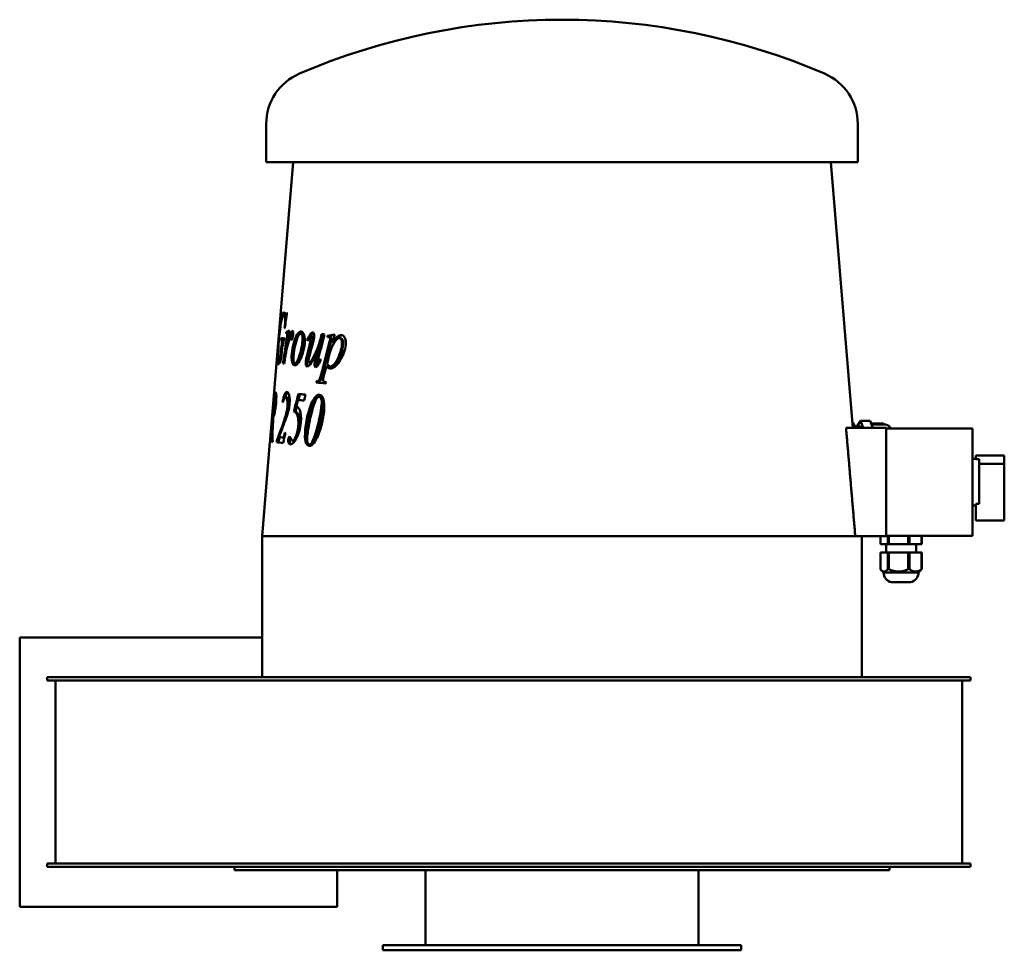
# Model space of a CAD drawing. Header units: millimetres. Extents: x 335 to 925, y 166 to 725.
import ezdxf

# ---------------------------------------------------------------- set-up
doc = ezdxf.new("R2010")
doc.units = ezdxf.units.MM
doc.header["$LTSCALE"] = 3
doc.layers.add('Widoczne (ISO)', color=7, linetype='Continuous', lineweight=50)

msp = doc.modelspace()

# ---------------------------------------------------------------- linework, layer by layer
at = {"layer": 'Widoczne (ISO)'}
for p, q in [((482.5, 639.25), (482.5, 662.25)), ((837.5, 639.25), (837.5, 662.25)), ((837.5, 639.25), (482.5, 639.25)), ((498.71, 639.25), (484.82, 472.63)), ((821.29, 639.25), (834.58, 479.75)), ((493.98, 547.61), (492.99, 547.69)), ((494.72, 547.54), (494.25, 547.58)), ((494.92, 549.03), (494.76, 549.04)), ((492.47, 532.7), (491.49, 532.79)), ((492.5, 533.56), (491.51, 533.65)), ((492.86, 532.03), (491.88, 532.12)), ((495.39, 537.06), (494.41, 537.14)), ((495.76, 536.41), (494.79, 536.5)), ((496, 536.05), (495.03, 536.13)), ((498.2, 534.66), (497.24, 534.74)), ((498.26, 533.91), (497.36, 533.99)), ((504.12, 536.39), (503.2, 536.47)), ((503.53, 537.6), (503.51, 537.6)), ((507.59, 532.5), (507.09, 532.55)), ((510.03, 536.07), (509.14, 536.16)), ((510.11, 534.59), (509.23, 534.67)), ((510.56, 536.99), (510.55, 536.99)), ((516.14, 534.13), (515.29, 534.22)), ((516.58, 535.94), (515.74, 536.02)), ((520.07, 535.02), (519.24, 535.1)), ((521, 534.22), (520.2, 534.3)), ((527.35, 533.55), (526.6, 533.63)), ((527.82, 535.46), (527.76, 535.47)), ((494.9, 527.53), (494.64, 527.55)), ((514.37, 526.81), (513.52, 526.89)), ((523.13, 530.76), (522.33, 530.84)), ((491.2, 520.64), (490.6, 520.69)), ((490.84, 519.61), (489.85, 519.69)), ((500.68, 518.33), (499.75, 518.42)), ((509.11, 518.98), (508.23, 519.06)), ((514.13, 518.22), (513.44, 518.29)), ((519.39, 516.67), (518.57, 516.76)), ((521.81, 516.6), (521.01, 516.69)), ((513.59, 507.71), (512.73, 507.8)), ((487.24, 500.56), (488.23, 500.47)), ((488.49, 499.69), (487.7, 499.75)), ((495.06, 497.93), (494.1, 498.01)), ((502.77, 500.05), (501.86, 500.13)), ((515.18, 498.42), (514.36, 498.5)), ((514.47, 499.65), (514.42, 499.65)), ((492.56, 495.49), (492.3, 495.51)), ((486.72, 486.28), (486.2, 486.33)), ((486.71, 485.94), (486.38, 485.97)), ((487.16, 487.31), (486.47, 487.36)), ((499.98, 489.49), (499.05, 489.57)), ((830.51, 479.75), (854.5, 479.75)), ((834.29, 483.3), (834.41, 483.3)), ((835.8, 480.75), (838.83, 480.75)), ((839.24, 484.1), (837.27, 480.75)), ((840.77, 479.75), (839.24, 484.1)), ((839.24, 484.1), (845.03, 484.1)), ((846.57, 479.75), (845.03, 484.1)), ((845.62, 482.43), (852.69, 482.43)), ((852.82, 481.86), (845.82, 481.86)), ((854.5, 479.75), (854.5, 414.75)), ((854.5, 479.5), (906.5, 479.5)), ((906.5, 415), (906.5, 479.5)), ((485.01, 473.61), (484.91, 473.62)), ((485.33, 477.28), (485.23, 477.28)), ((491.09, 474.16), (490.12, 474.24)), ((493.96, 476.7), (493.69, 476.72)), ((484.73, 471.47), (480, 414.75)), ((484.96, 471.45), (484.74, 471.47)), ((485.03, 472.26), (484.81, 472.28)), ((484.96, 472.61), (484.82, 472.62)), ((489.9, 471.85), (488.92, 471.93)), ((499.11, 471.98), (498.19, 472.06)), ((509.2, 469.67), (508.34, 469.75)), ((510.44, 470.45), (509.58, 470.53)), ((906.5, 461.25), (908.5, 461.25)), ((908.5, 463.25), (925.5, 463.25)), ((908.5, 463.25), (908.5, 461.08)), ((910.5, 461.08), (908.5, 461.08)), ((910.5, 461.08), (910.5, 434.17)), ((925.5, 458.25), (925.5, 463.25)), ((910.5, 458.25), (925.5, 458.25)), ((925.5, 424.25), (925.5, 458.25)), ((906.5, 433.25), (908.5, 433.25)), ((908.5, 434.17), (910.5, 434.17)), ((908.5, 434.17), (908.5, 424.25)), ((908.5, 424.25), (925.5, 424.25)), ((836.05, 414.75), (480, 414.75)), ((480, 414.75), (480, 330.25)), ((836.05, 414.75), (854.5, 414.75)), ((836.05, 414.75), (836.05, 414.75)), ((840, 414.75), (840, 330.25)), ((851.1, 414.75), (851.1, 410)), ((854.5, 415), (906.5, 415)), ((855.58, 415), (855.58, 410)), ((856.27, 415), (856.27, 410)), ((867.87, 415), (867.87, 410)), ((868.67, 415), (868.67, 410)), ((875.79, 415), (875.79, 410)), ((875.9, 415), (875.9, 410)), ((851.1, 410), (855.58, 410)), ((854.5, 410), (854.5, 405)), ((855.58, 410), (856.27, 410)), ((856.27, 410), (867.87, 410)), ((867.87, 410), (868.67, 410)), ((868.67, 410), (875.79, 410)), ((872.5, 410), (872.5, 405)), ((875.79, 410), (875.9, 410)), ((851.1, 405), (855.58, 405)), ((851.1, 405), (851.1, 394.96)), ((855.58, 405), (855.58, 394.96)), ((855.58, 405), (856.27, 405)), ((856.27, 405), (856.27, 394.96)), ((856.27, 405), (867.87, 405)), ((867.87, 405), (867.87, 394.96)), ((867.87, 405), (868.67, 405)), ((868.67, 405), (868.67, 394.96)), ((868.67, 405), (875.79, 405)), ((875.79, 405), (875.79, 394.96)), ((875.79, 405), (875.9, 405)), ((875.9, 405), (875.9, 394.96)), ((853, 393), (851.59, 394.41)), ((874, 393), (853, 393)), ((874, 393), (875.41, 394.41)), ((869.25, 387.13), (857.75, 387.13)), ((334.5, 192.25), (334.5, 354)), ((334.5, 354), (480, 354)), ((351, 330.25), (504, 330.25)), ((351, 328.25), (351, 330.25)), ((504, 328.25), (351, 328.25)), ((356, 218.25), (356, 328.25)), ((504, 330.25), (781.76, 330.25)), ((781.76, 328.25), (504, 328.25)), ((781.76, 330.25), (905.19, 330.25)), ((905.19, 328.25), (781.76, 328.25)), ((900.19, 218.25), (900.19, 328.25)), ((905.19, 328.25), (905.19, 330.25)), ((351, 218.25), (504, 218.25)), ((351, 216.25), (351, 218.25)), ((504, 216.25), (351, 216.25)), ((463.5, 216.25), (463.5, 214.25)), ((856.5, 214.25), (463.5, 214.25)), ((504, 218.25), (781.76, 218.25)), ((781.76, 216.25), (504, 216.25)), ((525, 214.25), (525, 192.25)), ((578, 214.25), (578, 169.25)), ((742, 214.25), (742, 169.25)), ((781.76, 218.25), (905.19, 218.25)), ((905.19, 216.25), (781.76, 216.25)), ((856.5, 216.25), (856.5, 214.25)), ((905.19, 216.25), (905.19, 218.25)), ((525, 192.25), (334.5, 192.25)), ((767.5, 169.25), (552.5, 169.25)), ((552.5, 169.25), (552.5, 166.25)), ((767.5, 166.25), (552.5, 166.25)), ((767.5, 169.25), (767.5, 166.25))]:
    msp.add_line(p, q, dxfattribs=at)
for centre, radius, start, end in [((660, 324.75), 400, 66.79048, 113.20952), ((515.28, 662.25), 32.78, 113.20952, 180), ((804.72, 662.25), 32.78, 0, 66.79048), ((852.69, 481.93), 0.5, 358.29949, 90), ((859, 393), 6, 180, 257.9753), ((868, 393), 6, 282.0247, 0)]:
    msp.add_arc(centre, radius, start, end, dxfattribs=at)
for centre, major_axis, ratio, start_param, end_param in [((838.83, 469.75), (0, 11), 0.258819, 5.853486, 6.283185), ((855.92, 407.41), (0, -12.46), 0.793651, 6.248424, 6.317947), ((868.27, 407.41), (0, -12.46), 0.923692, 6.248424, 6.317947), ((875.85, 407.41), (0, -12.46), 0.130041, 6.248424, 6.317947)]:
    msp.add_ellipse(centre, major_axis=major_axis, ratio=ratio, start_param=start_param, end_param=end_param, dxfattribs=at)
for points, knots in [([(489.74, 530.33), (489.96, 532.92), (490.18, 535.37), (490.42, 537.7), (490.66, 540.02), (490.9, 541.99), (491.15, 543.59), (491.4, 545.19), (491.65, 546.45), (491.92, 547.36)], [0, 0, 0, 0, 1, 1, 1, 2, 2, 2, 3, 3, 3, 3]), ([(493.76, 542.09), (493.88, 543.54), (493.87, 544.83), (493.73, 545.96), (493.59, 547.08), (493.33, 547.66), (492.99, 547.69)], [0, 0, 0, 0, 1, 1, 1, 2, 2, 2, 2]), ([(494.25, 547.58), (494.32, 547.58), (494.38, 547.66), (494.45, 547.83), (494.52, 547.99), (494.62, 548.4), (494.76, 549.04)], [0, 0, 0, 0, 1, 1, 1, 2, 2, 2, 2]), ([(498.31, 538.04), (498.46, 538.03), (498.56, 537.88), (498.63, 537.59), (498.69, 537.29), (498.7, 536.87), (498.65, 536.32)], [0, 0, 0, 0, 1, 1, 1, 2, 2, 2, 2]), ([(493.53, 532.62), (493.29, 532.62), (493.12, 532.5), (493, 532.26), (492.88, 532.01), (492.76, 531.59), (492.64, 530.99)], [0, 0, 0, 0, 1, 1, 1, 2, 2, 2, 2]), ([(497.63, 532.62), (497.53, 532.62), (497.45, 532.74), (497.4, 532.97), (497.35, 533.19), (497.33, 533.53), (497.36, 533.99)], [0, 0, 0, 0, 1, 1, 1, 2, 2, 2, 2]), ([(497.81, 524.43), (498, 526.6), (498.38, 528.75), (498.98, 530.89), (499.57, 533.03), (500.27, 534.7), (501.12, 535.9), (501.96, 537.1), (502.76, 537.66), (503.51, 537.6)], [0, 0, 0, 0, 1, 1, 1, 2, 2, 2, 3, 3, 3, 3]), ([(498.75, 524.35), (498.94, 526.52), (499.32, 528.67), (499.92, 530.81), (500.51, 532.95), (501.21, 534.62), (502.05, 535.82), (502.72, 536.77), (503.36, 537.32), (503.97, 537.48)], [0, 0, 0, 0, 1, 1, 1, 2, 2, 2, 2.794346, 2.794346, 2.794346, 2.794346]), ([(503.2, 536.47), (502.37, 536.54), (501.51, 535.06), (500.6, 532.02), (499.69, 528.98), (499.12, 525.94), (498.85, 522.89)], [0, 0, 0, 0, 1, 1, 1, 2, 2, 2, 2]), ([(499.75, 518.42), (500.48, 518.35), (501.34, 519.83), (502.32, 522.84), (503.3, 525.86), (503.96, 528.95), (504.24, 532.13)], [0, 0, 0, 0, 1, 1, 1, 2, 2, 2, 2]), ([(500.68, 518.33), (501.41, 518.27), (502.27, 519.75), (503.24, 522.76), (504.22, 525.78), (504.87, 528.87), (505.15, 532.04)], [0, 0, 0, 0, 1, 1, 1, 2, 2, 2, 2]), ([(504.24, 532.13), (504.37, 533.49), (504.32, 534.55), (504.12, 535.3), (503.93, 536.04), (503.61, 536.44), (503.2, 536.47)], [0, 0, 0, 0, 1, 1, 1, 2, 2, 2, 2]), ([(503.51, 537.6), (504.27, 537.54), (504.86, 536.84), (505.26, 535.52), (505.66, 534.2), (505.78, 532.52), (505.59, 530.48)], [0, 0, 0, 0, 1, 1, 1, 2, 2, 2, 2]), ([(505.15, 532.04), (505.28, 533.41), (505.24, 534.47), (505.04, 535.21), (504.84, 535.96), (504.53, 536.35), (504.12, 536.39)], [0, 0, 0, 0, 1, 1, 1, 2, 2, 2, 2]), ([(509.23, 534.67), (509.06, 534.69), (508.88, 534.59), (508.69, 534.39), (508.51, 534.18), (508.05, 533.4), (507.35, 532.03)], [0, 0, 0, 0, 1, 1, 1, 2, 2, 2, 2]), ([(508.23, 519.06), (508.46, 519.04), (508.79, 519.26), (509.22, 519.7), (509.65, 520.15), (510.27, 521.18), (511.09, 522.8), (511.91, 524.42), (512.61, 525.94), (513.2, 527.37), (513.78, 528.79), (514.48, 531.07), (515.29, 534.22)], [0, 0, 0, 0, 1, 1, 1, 2, 2, 2, 3, 3, 3, 4, 4, 4, 4]), ([(509.5, 534.01), (509.51, 534.17), (509.49, 534.32), (509.44, 534.46), (509.38, 534.59), (509.31, 534.67), (509.23, 534.67)], [0, 0, 0, 0, 1, 1, 1, 2, 2, 2, 2]), ([(510.38, 533.93), (510.4, 534.09), (510.38, 534.24), (510.32, 534.37), (510.27, 534.51), (510.2, 534.58), (510.11, 534.59)], [0, 0, 0, 0, 1, 1, 1, 2, 2, 2, 2]), ([(510.55, 536.99), (510.83, 536.97), (511.04, 536.74), (511.18, 536.31), (511.32, 535.88), (511.36, 535.35), (511.3, 534.71)], [0, 0, 0, 0, 1, 1, 1, 2, 2, 2, 2]), ([(513.88, 526.86), (513.94, 527), (514, 527.14), (514.06, 527.28), (514.64, 528.71), (515.33, 530.99), (516.14, 534.13)], [2.90171, 2.90171, 2.90171, 2.90171, 3, 3, 3, 4, 4, 4, 4]), ([(520.85, 532.99), (520.89, 533.38), (520.85, 533.69), (520.74, 533.92), (520.63, 534.15), (520.44, 534.28), (520.18, 534.3)], [0, 0, 0, 0, 1, 1, 1, 2, 2, 2, 2]), ([(526.56, 533.64), (525.57, 533.72), (524.51, 532.91), (523.39, 531.18), (522.27, 529.45), (521.4, 527.38), (520.75, 524.98)], [0, 0, 0, 0, 1, 1, 1, 2, 2, 2, 2]), ([(521.66, 532.91), (521.7, 533.3), (521.67, 533.61), (521.56, 533.84), (521.45, 534.07), (521.26, 534.2), (521, 534.22)], [0, 0, 0, 0, 1, 1, 1, 2, 2, 2, 2]), ([(522.33, 530.84), (523.45, 532.64), (524.43, 533.88), (525.27, 534.56), (526.1, 535.24), (526.93, 535.55), (527.76, 535.47)], [0, 0, 0, 0, 1, 1, 1, 2, 2, 2, 2]), ([(523.49, 531.33), (524.46, 532.83), (525.32, 533.88), (526.06, 534.48), (526.76, 535.05), (527.45, 535.36), (528.14, 535.4)], [0.109762, 0.109762, 0.109762, 0.109762, 1, 1, 1, 1.841593, 1.841593, 1.841593, 1.841593]), ([(527.91, 529.85), (528.02, 531.02), (527.94, 531.93), (527.66, 532.59), (527.38, 533.25), (527.02, 533.59), (526.56, 533.64)], [0, 0, 0, 0, 1, 1, 1, 2, 2, 2, 2]), ([(528.68, 529.77), (528.8, 530.94), (528.71, 531.85), (528.44, 532.51), (528.16, 533.16), (527.8, 533.51), (527.35, 533.55)], [0, 0, 0, 0, 1, 1, 1, 2, 2, 2, 2]), ([(527.76, 535.47), (528.57, 535.4), (529.23, 534.82), (529.72, 533.73), (530.21, 532.65), (530.38, 531.27), (530.21, 529.62)], [0, 0, 0, 0, 1, 1, 1, 2, 2, 2, 2]), ([(489.71, 517.98), (489.36, 518.01), (489.2, 518.62), (489.17, 519.81), (489.13, 521), (489.19, 522.57), (489.31, 524.52), (489.43, 526.47), (489.58, 528.41), (489.74, 530.33)], [0, 0, 0, 0, 1, 1, 1, 2, 2, 2, 3, 3, 3, 3]), ([(489.93, 530.02), (489.7, 527.23), (489.54, 524.82), (489.48, 522.79), (489.42, 520.75), (489.51, 519.72), (489.85, 519.69)], [0, 0, 0, 0, 1, 1, 1, 2, 2, 2, 2]), ([(505.59, 530.48), (505.39, 528.27), (504.94, 526.11), (504.27, 523.99), (503.59, 521.88), (502.78, 520.23), (501.87, 519.03), (500.96, 517.84), (500.16, 517.27), (499.47, 517.33)], [0, 0, 0, 0, 1, 1, 1, 2, 2, 2, 3, 3, 3, 3]), ([(513.52, 526.89), (511.81, 522.93), (510.49, 520.22), (509.51, 518.77), (508.54, 517.32), (507.73, 516.62), (507.07, 516.68)], [0, 0, 0, 0, 1, 1, 1, 2, 2, 2, 2]), ([(530.21, 529.62), (529.88, 526.38), (528.68, 523.18), (526.71, 519.99), (524.73, 516.81), (522.7, 515.31), (520.67, 515.49)], [0, 0, 0, 0, 1, 1, 1, 2, 2, 2, 2]), ([(521.01, 516.69), (521.46, 516.65), (521.95, 516.82), (522.47, 517.2), (522.98, 517.58), (523.51, 518.17), (524.06, 518.96), (524.61, 519.76), (525.13, 520.68), (525.61, 521.74), (526.1, 522.79), (526.56, 524.05), (527.01, 525.5), (527.46, 526.95), (527.76, 528.4), (527.91, 529.85)], [0, 0, 0, 0, 1, 1, 1, 2, 2, 2, 3, 3, 3, 4, 4, 4, 5, 5, 5, 5]), ([(521.81, 516.6), (522.27, 516.56), (522.75, 516.73), (523.27, 517.11), (523.78, 517.49), (524.31, 518.08), (524.85, 518.88), (525.4, 519.67), (525.91, 520.6), (526.39, 521.65), (526.88, 522.71), (527.34, 523.96), (527.79, 525.42), (528.23, 526.87), (528.53, 528.32), (528.68, 529.77)], [0, 0, 0, 0, 1, 1, 1, 2, 2, 2, 3, 3, 3, 4, 4, 4, 5, 5, 5, 5]), ([(489.85, 519.69), (489.94, 519.69), (490.03, 519.74), (490.12, 519.87), (490.22, 519.99), (490.37, 520.26), (490.6, 520.69)], [0, 0, 0, 0, 1, 1, 1, 2, 2, 2, 2]), ([(499.47, 517.33), (498.76, 517.39), (498.28, 518.08), (497.98, 519.4), (497.68, 520.72), (497.63, 522.4), (497.81, 524.43)], [0, 0, 0, 0, 1, 1, 1, 2, 2, 2, 2]), ([(499.95, 517.39), (499.49, 517.66), (499.15, 518.3), (498.92, 519.32), (498.63, 520.64), (498.58, 522.32), (498.75, 524.35)], [0.228439, 0.228439, 0.228439, 0.228439, 1, 1, 1, 2, 2, 2, 2]), ([(498.85, 522.89), (498.73, 521.49), (498.75, 520.41), (498.92, 519.63), (499.1, 518.85), (499.37, 518.45), (499.75, 518.42)], [0, 0, 0, 0, 1, 1, 1, 2, 2, 2, 2]), ([(513.44, 518.29), (513.54, 518.28), (513.66, 518.38), (513.8, 518.58), (513.93, 518.78), (514.32, 519.65), (514.96, 521.18)], [0, 0, 0, 0, 1, 1, 1, 2, 2, 2, 2]), ([(491.12, 520.03), (490.71, 519.19), (490.43, 518.64), (490.24, 518.37), (490.04, 518.1), (489.87, 517.97), (489.71, 517.98)], [0, 0, 0, 0, 1, 1, 1, 2, 2, 2, 2]), ([(507.07, 516.68), (506.75, 516.71), (506.51, 516.96), (506.34, 517.44), (506.17, 517.93), (506.12, 518.52), (506.19, 519.24)], [0, 0, 0, 0, 1, 1, 1, 2, 2, 2, 2]), ([(507.58, 516.77), (507.44, 516.9), (507.33, 517.1), (507.23, 517.36), (507.06, 517.84), (507.01, 518.44), (507.08, 519.16)], [0.450366, 0.450366, 0.450366, 0.450366, 1, 1, 1, 2, 2, 2, 2]), ([(507.83, 520.03), (507.81, 519.74), (507.83, 519.51), (507.9, 519.34), (507.97, 519.17), (508.08, 519.08), (508.23, 519.06)], [0, 0, 0, 0, 1, 1, 1, 2, 2, 2, 2]), ([(512.14, 516.24), (511.89, 516.26), (511.71, 516.44), (511.59, 516.78), (511.47, 517.12), (511.43, 517.54), (511.48, 518.04)], [0, 0, 0, 0, 1, 1, 1, 2, 2, 2, 2]), ([(512.63, 516.36), (512.56, 516.45), (512.5, 516.56), (512.45, 516.7), (512.33, 517.03), (512.29, 517.46), (512.34, 517.96)], [0.590139, 0.590139, 0.590139, 0.590139, 1, 1, 1, 2, 2, 2, 2]), ([(513.29, 519.02), (513.27, 518.77), (513.27, 518.59), (513.29, 518.48), (513.32, 518.36), (513.37, 518.3), (513.44, 518.29)], [0, 0, 0, 0, 1, 1, 1, 2, 2, 2, 2]), ([(520.67, 515.49), (520.25, 515.52), (519.88, 515.63), (519.57, 515.82), (519.26, 516), (518.92, 516.31), (518.57, 516.76)], [0, 0, 0, 0, 1, 1, 1, 2, 2, 2, 2]), ([(521.05, 515.47), (520.8, 515.53), (520.58, 515.62), (520.39, 515.74), (520.08, 515.92), (519.74, 516.23), (519.39, 516.67)], [0.358733, 0.358733, 0.358733, 0.358733, 1, 1, 1, 2, 2, 2, 2]), ([(512.73, 507.8), (513.45, 507.8), (513.96, 507.99), (514.25, 508.38), (514.55, 508.76), (514.92, 509.88), (515.38, 511.72)], [0, 0, 0, 0, 1, 1, 1, 2, 2, 2, 2]), ([(513.59, 507.71), (514.29, 507.72), (514.8, 507.91), (515.1, 508.29), (515.39, 508.68), (515.76, 509.79), (516.22, 511.64)], [0, 0, 0, 0, 1, 1, 1, 2, 2, 2, 2]), ([(516.62, 509.01), (516.59, 508.68), (516.61, 508.4), (516.69, 508.16), (516.76, 507.93), (516.89, 507.74), (517.1, 507.6), (517.3, 507.46), (517.71, 507.36), (518.36, 507.3)], [0, 0, 0, 0, 1, 1, 1, 2, 2, 2, 3, 3, 3, 3]), ([(487.16, 498.15), (487.22, 498.82), (487.25, 499.39), (487.26, 499.87), (487.28, 500.34), (487.26, 500.57), (487.23, 500.56)], [0, 0, 0, 0, 1, 1, 1, 2, 2, 2, 2]), ([(487.83, 494.65), (487.97, 496.28), (488.02, 497.54), (487.99, 498.41), (487.97, 499.29), (487.86, 499.74), (487.7, 499.75)], [0, 0, 0, 0, 1, 1, 1, 2, 2, 2, 2]), ([(487.9, 501.31), (488.19, 501.29), (488.43, 500.65), (488.51, 499.4), (488.59, 498.16), (488.56, 496.53), (488.39, 494.51)], [0, 0, 0, 0, 1, 1, 1, 2, 2, 2, 2]), ([(488.26, 499.71), (488.26, 499.73), (488.26, 499.76), (488.26, 499.78), (488.27, 500.24), (488.26, 500.47), (488.23, 500.47)], [0.948742, 0.948742, 0.948742, 0.948742, 1, 1, 1, 1.966696, 1.966696, 1.966696, 1.966696]), ([(492.3, 495.51), (492.65, 497.4), (493.06, 498.85), (493.54, 499.87), (494.02, 500.88), (494.5, 501.37), (495, 501.33)], [0, 0, 0, 0, 1, 1, 1, 2, 2, 2, 2]), ([(493.85, 497.97), (494.05, 498.68), (494.26, 499.28), (494.5, 499.78), (494.82, 500.47), (495.14, 500.91), (495.47, 501.12)], [0.508381, 0.508381, 0.508381, 0.508381, 1, 1, 1, 1.670413, 1.670413, 1.670413, 1.670413]), ([(495.16, 492.71), (495.29, 494.24), (495.25, 495.5), (495.05, 496.48), (494.85, 497.47), (494.53, 497.98), (494.1, 498.01)], [0, 0, 0, 0, 1, 1, 1, 2, 2, 2, 2]), ([(495, 501.33), (495.56, 501.28), (496, 500.59), (496.3, 499.25), (496.6, 497.92), (496.68, 496.33), (496.52, 494.49)], [0, 0, 0, 0, 1, 1, 1, 2, 2, 2, 2]), ([(496.1, 492.63), (496.24, 494.16), (496.2, 495.41), (496, 496.4), (495.8, 497.38), (495.48, 497.89), (495.06, 497.93)], [0, 0, 0, 0, 1, 1, 1, 2, 2, 2, 2]), ([(514.34, 498.51), (513.89, 498.55), (513.4, 498.25), (512.87, 497.63), (512.35, 497), (511.74, 495.65), (511.06, 493.58), (510.39, 491.5), (509.68, 488.82), (508.94, 485.52)], [0, 0, 0, 0, 1, 1, 1, 2, 2, 2, 3, 3, 3, 3]), ([(515.71, 493.59), (515.86, 495.21), (515.8, 496.43), (515.5, 497.23), (515.21, 498.04), (514.82, 498.46), (514.34, 498.51)], [0, 0, 0, 0, 1, 1, 1, 2, 2, 2, 2]), ([(514.42, 499.65), (515.44, 499.57), (516.24, 498.7), (516.81, 497.07), (517.38, 495.44), (517.51, 492.93), (517.18, 489.55)], [0, 0, 0, 0, 1, 1, 1, 2, 2, 2, 2]), ([(516.54, 493.5), (516.69, 495.13), (516.63, 496.35), (516.34, 497.15), (516.05, 497.96), (515.66, 498.38), (515.18, 498.42)], [0, 0, 0, 0, 1, 1, 1, 2, 2, 2, 2]), ([(486.47, 487.36), (486.64, 487.35), (486.88, 488.04), (487.15, 489.43), (487.42, 490.83), (487.66, 492.57), (487.83, 494.65)], [0, 0, 0, 0, 1, 1, 1, 2, 2, 2, 2]), ([(488.39, 494.51), (488.23, 492.59), (487.97, 490.84), (487.65, 489.26), (487.33, 487.68), (487, 486.69), (486.72, 486.28)], [0, 0, 0, 0, 1, 1, 1, 2, 2, 2, 2]), ([(501.67, 480.76), (501.84, 482.59), (501.83, 484.16), (501.64, 485.48), (501.45, 486.8), (501.14, 487.74), (500.73, 488.31), (500.32, 488.88), (499.75, 489.3), (499.05, 489.57)], [0, 0, 0, 0, 1, 1, 1, 2, 2, 2, 3, 3, 3, 3]), ([(502.58, 480.68), (502.74, 482.5), (502.73, 484.07), (502.54, 485.39), (502.35, 486.71), (502.05, 487.66), (501.64, 488.23), (501.23, 488.8), (500.67, 489.22), (499.98, 489.49)], [0, 0, 0, 0, 1, 1, 1, 2, 2, 2, 3, 3, 3, 3]), ([(517.18, 489.55), (516.9, 486.63), (516.34, 483.69), (515.51, 480.71), (514.69, 477.73), (513.69, 475.18), (512.54, 473.05)], [0, 0, 0, 0, 1, 1, 1, 2, 2, 2, 2]), ([(498.19, 472.06), (498.82, 472), (499.5, 472.78), (500.22, 474.38), (500.94, 475.98), (501.43, 478.11), (501.67, 480.76)], [0, 0, 0, 0, 1, 1, 1, 2, 2, 2, 2]), ([(503.26, 483.16), (503.07, 481.11), (502.74, 479.27), (502.26, 477.65), (501.79, 476.03), (501.27, 474.68), (500.72, 473.6), (500.16, 472.52), (499.61, 471.68), (499.06, 471.07)], [0, 0, 0, 0, 1, 1, 1, 2, 2, 2, 3, 3, 3, 3]), ([(508.27, 468.95), (507.31, 469.03), (506.61, 469.88), (506.14, 471.51), (505.68, 473.13), (505.61, 475.64), (505.92, 479.04)], [0, 0, 0, 0, 1, 1, 1, 2, 2, 2, 2]), ([(508.72, 468.95), (507.98, 469.22), (507.41, 470.05), (507.02, 471.42), (506.55, 473.05), (506.49, 475.56), (506.8, 478.96)], [0.150147, 0.150147, 0.150147, 0.150147, 1, 1, 1, 2, 2, 2, 2]), ([(834.41, 483.3), (834.42, 483.3), (834.43, 483.3), (834.5, 483.27), (834.56, 483.2), (834.65, 483.07), (834.66, 483.04), (834.68, 483.01)], [-0.68758953, -0.68758953, -0.68758953, -0.68758953, -0.67147531, -0.67147531, -0.60984801, -0.60984801, -0.59578293, -0.59578293, -0.59578293, -0.59578293]), ([(852.82, 481.86), (852.87, 481.86), (852.93, 481.86), (853.03, 481.87), (853.07, 481.88), (853.13, 481.89), (853.16, 481.89), (853.18, 481.9), (853.19, 481.91), (853.19, 481.91)], [-0.29840978, -0.29840978, -0.29840978, -0.29840978, -0.28113981, -0.28113981, -0.26386983, -0.26386983, -0.24860031, -0.24860031, -0.23627937, -0.23627937, -0.23627937, -0.23627937]), ([(857.52, 479.5), (857.49, 479.54), (857.46, 479.59), (857.2, 479.93), (856.93, 480.24), (856.08, 480.99), (855.41, 481.45), (854.11, 481.87), (853.65, 481.96), (853.18, 481.99)], [5.9387916, 5.9387916, 5.9387916, 5.9387916, 5.9543002, 5.9543002, 6.0578542, 6.0578542, 6.1997548, 6.1997548, 6.2667303, 6.2667303, 6.2667303, 6.2667303]), ([(486.28, 477.49), (486.18, 475.34), (486.14, 473.93), (486.17, 473.27), (486.2, 472.61), (486.31, 472.23), (486.52, 472.13)], [0, 0, 0, 0, 1, 1, 1, 2, 2, 2, 2]), ([(492.08, 474.08), (492.42, 474.05), (492.73, 474.27), (493.01, 474.75), (493.28, 475.23), (493.51, 475.88), (493.69, 476.72)], [0, 0, 0, 0, 1, 1, 1, 2, 2, 2, 2]), ([(495.63, 472.69), (495.68, 473.23), (495.79, 473.68), (495.95, 474.04), (496.12, 474.41), (496.3, 474.58), (496.5, 474.56)], [0, 0, 0, 0, 1, 1, 1, 2, 2, 2, 2]), ([(496.57, 472.61), (496.61, 473.15), (496.72, 473.6), (496.89, 473.96), (496.91, 474.03), (496.94, 474.08), (496.97, 474.14)], [0, 0, 0, 0, 1, 1, 1, 1.176968, 1.176968, 1.176968, 1.176968]), ([(507.08, 474.46), (506.94, 472.94), (506.99, 471.78), (507.25, 470.99), (507.5, 470.21), (507.87, 469.8), (508.34, 469.75)], [0, 0, 0, 0, 1, 1, 1, 2, 2, 2, 2])]:
    msp.add_open_spline(points, degree=3, knots=knots, dxfattribs=at)
for points in [[(492.99, 547.69), (492.3, 547.75), (491.74, 545.64), (491.14, 541.38)], [(491.92, 547.36), (492.29, 548.61), (492.68, 549.22), (493.12, 549.18)], [(493.04, 547.69), (493.22, 548.22), (493.41, 548.6), (493.6, 548.83)], [(493.12, 549.18), (493.43, 549.15), (493.73, 548.77), (493.99, 548.02)], [(494.92, 549.03), (494.5, 545.9), (494.08, 542.77), (493.67, 539.64)], [(494.59, 546.58), (494.44, 547.24), (494.23, 547.59), (493.98, 547.61)], [(493.99, 548.02), (494.1, 547.74), (494.18, 547.59), (494.25, 547.58)], [(494.76, 549.04), (494.81, 549.04), (494.87, 549.03), (494.92, 549.03)], [(491.14, 541.38), (490.66, 538.01), (490.28, 534.22), (489.93, 530.02)], [(493.52, 539.65), (493.64, 540.76), (493.72, 541.57), (493.76, 542.09)], [(493.67, 539.64), (493.62, 539.64), (493.57, 539.65), (493.52, 539.65)], [(494.41, 537.14), (495, 537.5), (495.65, 537.86), (496.35, 538.21)], [(496.35, 538.21), (495.77, 534.66), (495.2, 531.11), (494.64, 527.55)], [(497.31, 536.63), (497.75, 537.59), (498.08, 538.06), (498.31, 538.04)], [(491.4, 532.79), (491.44, 533.08), (491.47, 533.36), (491.51, 533.65)], [(491.49, 532.79), (491.46, 532.79), (491.43, 532.79), (491.4, 532.79)], [(491.88, 532.12), (491.82, 532.55), (491.68, 532.77), (491.49, 532.79)], [(491.51, 533.65), (492.07, 533.6), (492.79, 533.54), (493.65, 533.47)], [(491.86, 530.89), (491.91, 531.42), (491.91, 531.83), (491.88, 532.12)], [(492.39, 532.71), (492.43, 533), (492.46, 533.28), (492.5, 533.56)], [(492.86, 532.03), (492.8, 532.46), (492.66, 532.69), (492.47, 532.7)], [(492.5, 533.56), (492.83, 533.54), (493.21, 533.5), (493.65, 533.47)], [(492.54, 518.43), (493.2, 522.98), (493.89, 527.52), (494.59, 532.06)], [(492.87, 531.93), (492.87, 531.96), (492.86, 532), (492.86, 532.03)], [(493.65, 533.47), (493.61, 533.18), (493.57, 532.9), (493.53, 532.62)], [(494.41, 536.33), (494.41, 536.6), (494.41, 536.87), (494.41, 537.14)], [(494.79, 536.5), (494.73, 536.5), (494.6, 536.45), (494.41, 536.33)], [(494.59, 532.06), (494.83, 533.65), (494.99, 534.77), (495.04, 535.44)], [(494.64, 527.55), (495.66, 531.9), (496.56, 534.92), (497.31, 536.63)], [(495.03, 536.13), (494.98, 536.37), (494.9, 536.49), (494.79, 536.5)], [(496.39, 532.89), (495.93, 531.49), (495.42, 529.65), (494.87, 527.39)], [(495.04, 535.44), (495.07, 535.72), (495.06, 535.95), (495.03, 536.13)], [(495.38, 536.44), (495.38, 536.65), (495.39, 536.85), (495.39, 537.06)], [(495.39, 537.06), (495.66, 537.23), (495.95, 537.39), (496.24, 537.56)], [(496, 536.05), (495.95, 536.28), (495.87, 536.4), (495.76, 536.41)], [(496, 536.04), (496, 536.04), (496, 536.05), (496, 536.05)], [(497.03, 534.59), (496.9, 534.38), (496.68, 533.82), (496.39, 532.89)], [(497.24, 534.74), (497.17, 534.75), (497.1, 534.69), (497.03, 534.59)], [(497.35, 534.56), (497.32, 534.67), (497.29, 534.74), (497.24, 534.74)], [(497.36, 533.99), (497.37, 534.27), (497.37, 534.46), (497.35, 534.56)], [(497.57, 534.71), (497.82, 535.43), (498.05, 536.05), (498.27, 536.54)], [(498.17, 533.58), (498.01, 532.92), (497.83, 532.6), (497.63, 532.62)], [(498.65, 536.32), (498.56, 535.36), (498.4, 534.44), (498.17, 533.58)], [(498.3, 534.48), (498.28, 534.59), (498.24, 534.65), (498.2, 534.66)], [(498.27, 536.54), (498.41, 536.86), (498.54, 537.13), (498.66, 537.34)], [(498.32, 534.17), (498.32, 534.31), (498.31, 534.41), (498.3, 534.48)], [(507.09, 532.55), (507.77, 534.21), (508.46, 535.41), (509.14, 536.16)], [(507.35, 532.03), (507.26, 532.2), (507.18, 532.37), (507.09, 532.55)], [(508.83, 530.99), (509.24, 532.6), (509.46, 533.6), (509.5, 534.01)], [(509.02, 534.64), (509.36, 535.23), (509.69, 535.71), (510.03, 536.07)], [(509.14, 536.16), (509.67, 536.75), (510.14, 537.03), (510.55, 536.99)], [(509.72, 530.91), (510.12, 532.51), (510.34, 533.52), (510.38, 533.93)], [(510.03, 536.07), (510.34, 536.43), (510.64, 536.68), (510.92, 536.8)], [(511.3, 534.71), (511.23, 533.92), (510.93, 532.52), (510.42, 530.54)], [(517.53, 535.87), (516.37, 531.49), (515.23, 527.11), (514.11, 522.73)], [(515.29, 534.22), (515.44, 534.82), (515.59, 535.42), (515.74, 536.02)], [(515.74, 536.02), (516.32, 535.97), (516.92, 535.92), (517.53, 535.87)], [(516.14, 534.13), (516.29, 534.74), (516.44, 535.34), (516.58, 535.94)], [(516.58, 535.94), (516.89, 535.91), (517.21, 535.89), (517.52, 535.86)], [(519.16, 534.25), (519.19, 534.53), (519.22, 534.82), (519.24, 535.1)], [(520.18, 534.3), (519.94, 534.33), (519.6, 534.31), (519.16, 534.25)], [(519.24, 535.1), (520.68, 535.35), (522.16, 535.6), (523.69, 535.84)], [(520, 534.31), (520.02, 534.55), (520.05, 534.78), (520.07, 535.02)], [(520.07, 535.02), (521.23, 535.22), (522.41, 535.42), (523.63, 535.62)], [(520.34, 530.75), (520.65, 531.95), (520.82, 532.7), (520.85, 532.99)], [(521.15, 530.66), (521.46, 531.87), (521.64, 532.61), (521.66, 532.91)], [(523.69, 535.84), (523.23, 534.17), (522.78, 532.51), (522.33, 530.84)], [(490.6, 520.69), (490.92, 523.24), (491.24, 525.8), (491.57, 528.35)], [(492.13, 527.54), (491.79, 525.04), (491.45, 522.53), (491.12, 520.03)], [(491.57, 528.35), (491.71, 529.41), (491.81, 530.25), (491.86, 530.89)], [(492.64, 530.99), (492.56, 530.61), (492.39, 529.46), (492.13, 527.54)], [(494.87, 527.39), (494.63, 526.42), (494.4, 525.34), (494.19, 524.12)], [(494.84, 527.27), (494.85, 527.36), (494.86, 527.45), (494.88, 527.53)], [(507.17, 524.27), (507.72, 526.51), (508.27, 528.75), (508.83, 530.99)], [(508.06, 524.19), (508.61, 526.43), (509.16, 528.67), (509.72, 530.91)], [(510.42, 530.54), (509.81, 528.23), (509.22, 525.92), (508.63, 523.61)], [(511.81, 520.01), (512.03, 521.01), (512.59, 523.3), (513.52, 526.89)], [(512.67, 519.92), (512.89, 520.92), (513.45, 523.22), (514.37, 526.81)], [(515.38, 511.72), (517, 518.07), (518.65, 524.41), (520.34, 530.75)], [(516.22, 511.64), (517.83, 517.98), (519.47, 524.33), (521.15, 530.66)], [(493.69, 521.14), (493.55, 520.22), (493.42, 519.3), (493.28, 518.37)], [(494.19, 524.12), (493.9, 522.48), (493.73, 521.48), (493.69, 521.14)], [(506.19, 519.24), (506.29, 520.35), (506.61, 522.02), (507.17, 524.27)], [(507.08, 519.16), (507.18, 520.26), (507.51, 521.94), (508.06, 524.19)], [(508.63, 523.61), (508.14, 521.73), (507.88, 520.54), (507.83, 520.03)], [(515.26, 520.64), (514.55, 518.9), (513.88, 517.65), (513.25, 516.9)], [(514.11, 522.73), (513.61, 520.78), (513.34, 519.54), (513.29, 519.02)], [(514.96, 521.18), (515.06, 521), (515.16, 520.82), (515.26, 520.64)], [(520.75, 524.98), (520.17, 522.81), (519.6, 520.65), (519.03, 518.49)], [(490.29, 518.45), (490.22, 518.74), (490.18, 519.15), (490.16, 519.67)], [(490.84, 519.61), (490.87, 519.61), (490.89, 519.61), (490.92, 519.62)], [(493.28, 518.37), (493.02, 518.39), (492.77, 518.41), (492.54, 518.43)], [(509.11, 518.98), (509.32, 518.96), (509.6, 519.13), (509.96, 519.48)], [(511.48, 518.04), (511.53, 518.55), (511.64, 519.2), (511.81, 520.01)], [(513.25, 516.9), (512.85, 516.43), (512.47, 516.21), (512.14, 516.24)], [(512.34, 517.96), (512.39, 518.46), (512.5, 519.12), (512.67, 519.92)], [(518.57, 516.76), (518.08, 514.89), (517.59, 513.02), (517.1, 511.15)], [(519.03, 518.49), (519.44, 517.37), (520.1, 516.77), (521.01, 516.69)], [(521.76, 516.61), (521.77, 516.61), (521.79, 516.61), (521.81, 516.6)], [(517.1, 511.15), (516.82, 510.06), (516.66, 509.35), (516.62, 509.01)], [(512.54, 507), (512.61, 507.27), (512.67, 507.53), (512.73, 507.8)], [(518.16, 506.51), (516.2, 506.68), (514.33, 506.85), (512.54, 507)], [(513.4, 506.93), (513.46, 507.19), (513.52, 507.45), (513.59, 507.71)], [(518.36, 507.3), (518.29, 507.04), (518.23, 506.77), (518.16, 506.51)], [(487.56, 499.59), (487.14, 495.59), (486.73, 491.58), (486.33, 487.57)], [(486.9, 495.35), (487.02, 496.55), (487.1, 497.48), (487.16, 498.15)], [(487.23, 500.56), (487.26, 500.82), (487.28, 501.09), (487.31, 501.36)], [(487.31, 501.36), (487.41, 501.35), (487.61, 501.34), (487.9, 501.31)], [(487.7, 499.75), (487.66, 499.76), (487.61, 499.7), (487.56, 499.59)], [(488.23, 500.47), (488.24, 500.6), (488.25, 500.74), (488.27, 500.87)], [(494.1, 498.01), (493.52, 498.06), (492.98, 497.11), (492.47, 495.15)], [(499.05, 489.57), (499.97, 493.09), (500.9, 496.61), (501.86, 500.13)], [(501.51, 496.5), (501.18, 495.29), (500.86, 494.09), (500.53, 492.89)], [(505.35, 496.17), (504, 496.28), (502.72, 496.39), (501.51, 496.5)], [(501.81, 496.47), (502.13, 497.66), (502.45, 498.86), (502.77, 500.05)], [(501.86, 500.13), (503.2, 500.02), (504.63, 499.89), (506.14, 499.76)], [(502.77, 500.05), (503.84, 499.96), (504.96, 499.86), (506.14, 499.76)], [(506.14, 499.76), (505.88, 498.56), (505.61, 497.36), (505.35, 496.17)], [(507.78, 489.09), (508.89, 493), (510.12, 495.92), (511.51, 497.87)], [(508.65, 489.01), (509.76, 492.91), (510.98, 495.84), (512.37, 497.78)], [(511.51, 497.87), (512.43, 499.15), (513.4, 499.74), (514.42, 499.65)], [(512.37, 497.78), (513.16, 498.89), (513.98, 499.48), (514.84, 499.57)], [(485.23, 477.28), (485.76, 483.31), (486.32, 489.33), (486.9, 495.35)], [(492.47, 495.15), (492.41, 495.27), (492.36, 495.39), (492.3, 495.51)], [(494.16, 487.23), (494.65, 488.96), (494.99, 490.79), (495.16, 492.71)], [(495.98, 490.89), (495.59, 489.2), (495, 487.32), (494.24, 485.23)], [(495.76, 489.99), (495.91, 490.85), (496.03, 491.72), (496.1, 492.63)], [(496.52, 494.49), (496.41, 493.18), (496.23, 491.99), (495.98, 490.89)], [(499.98, 489.49), (500.26, 490.57), (500.54, 491.65), (500.82, 492.73)], [(500.53, 492.89), (501.44, 492.44), (502.14, 491.63), (502.6, 490.47)], [(512.63, 478.46), (514.29, 484.63), (515.33, 489.67), (515.71, 493.59)], [(513.47, 478.37), (515.12, 484.54), (516.16, 489.58), (516.54, 493.5)], [(486.2, 486.33), (485.89, 483.16), (485.59, 480), (485.29, 476.84)], [(485.57, 471.4), (485.82, 476.26), (486.09, 481.11), (486.38, 485.97)], [(486.38, 485.97), (486.31, 485.96), (486.24, 486.08), (486.2, 486.33)], [(486.72, 486.28), (486.57, 483.35), (486.42, 480.42), (486.28, 477.49)], [(486.33, 487.57), (486.37, 487.44), (486.42, 487.37), (486.47, 487.36)], [(487.13, 487.22), (487.14, 487.25), (487.14, 487.28), (487.14, 487.31)], [(488.92, 471.93), (491.13, 478.44), (493.1, 483.52), (494.16, 487.23)], [(494.24, 485.23), (493.08, 482.05), (491.64, 478.4), (490.12, 474.24)], [(502.6, 490.47), (503.31, 488.67), (503.54, 486.24), (503.26, 483.16)], [(505.92, 479.04), (506.24, 482.41), (506.85, 485.76), (507.78, 489.09)], [(506.8, 478.96), (507.11, 482.33), (507.72, 485.68), (508.65, 489.01)], [(508.94, 485.52), (507.98, 481.21), (507.37, 477.52), (507.08, 474.46)], [(501.83, 476.28), (502.17, 477.54), (502.43, 479), (502.58, 480.68)], [(484.82, 472.62), (484.84, 472.87), (484.87, 473.2), (484.91, 473.62)], [(484.91, 473.62), (484.97, 474.32), (485.08, 475.54), (485.23, 477.28)], [(485.05, 474.13), (485, 473.56), (484.97, 473.11), (484.96, 472.78)], [(485.29, 476.84), (485.19, 475.76), (485.11, 474.86), (485.05, 474.13)], [(489.9, 471.85), (490.17, 472.65), (490.44, 473.43), (490.7, 474.19)], [(490.12, 474.24), (490.72, 474.19), (491.37, 474.14), (492.08, 474.08)], [(491.09, 474.16), (491.69, 474.11), (492.33, 474.05), (493.03, 474)], [(493.96, 476.7), (493.53, 474.73), (493.1, 472.77), (492.68, 470.8)], [(493.03, 474), (493.15, 473.98), (493.27, 474.01), (493.39, 474.06)], [(493.69, 476.72), (493.78, 476.71), (493.87, 476.71), (493.96, 476.7)], [(496.5, 474.56), (496.77, 474.54), (497.05, 474.12), (497.34, 473.31)], [(497.34, 473.31), (497.51, 472.8), (497.66, 472.46), (497.79, 472.29)], [(509.58, 470.53), (510.6, 472.05), (511.62, 474.69), (512.63, 478.46)], [(512.54, 473.05), (511.63, 471.38), (510.74, 470.18), (509.89, 469.47)], [(510.44, 470.45), (511.45, 471.97), (512.47, 474.61), (513.47, 478.37)], [(484.96, 471.45), (484.8, 471.47), (484.73, 471.47), (484.73, 471.47)], [(484.74, 471.47), (484.77, 471.74), (484.79, 472.01), (484.81, 472.28)], [(484.81, 472.28), (484.8, 472.33), (484.81, 472.44), (484.82, 472.62)], [(484.96, 472.78), (484.95, 472.55), (484.97, 472.38), (485.03, 472.26)], [(485.03, 472.26), (485.01, 471.99), (484.98, 471.72), (484.96, 471.45)], [(486.42, 471.33), (486.09, 471.36), (485.81, 471.38), (485.57, 471.4)], [(486.52, 472.13), (486.49, 471.87), (486.46, 471.6), (486.42, 471.33)], [(488.86, 471.13), (488.88, 471.4), (488.9, 471.66), (488.92, 471.93)], [(492.68, 470.8), (491.21, 470.93), (489.93, 471.04), (488.86, 471.13)], [(489.83, 471.05), (489.85, 471.31), (489.87, 471.58), (489.9, 471.85)], [(495.79, 471.01), (495.62, 471.47), (495.57, 472.03), (495.63, 472.69)], [(496.97, 469.92), (496.42, 469.97), (496.03, 470.33), (495.79, 471.01)], [(496.72, 470.93), (496.56, 471.38), (496.51, 471.94), (496.57, 472.61)], [(497.46, 469.96), (497.14, 470.13), (496.89, 470.45), (496.72, 470.93)], [(499.06, 471.07), (498.3, 470.25), (497.61, 469.87), (496.97, 469.92)], [(497.79, 472.29), (497.89, 472.15), (498.03, 472.07), (498.19, 472.06)], [(499.11, 471.98), (499.45, 471.95), (499.8, 472.16), (500.17, 472.61)], [(509.89, 469.47), (509.39, 469.07), (508.85, 468.9), (508.27, 468.95)], [(508.34, 469.75), (508.79, 469.72), (509.2, 469.97), (509.58, 470.53)], [(509.19, 469.67), (509.19, 469.67), (509.19, 469.67), (509.2, 469.67)], [(509.2, 469.67), (509.65, 469.63), (510.06, 469.89), (510.44, 470.45)]]:
    msp.add_open_spline(points, degree=3, dxfattribs=at)
for points, weights in [([(836.05, 414.75), (833.24, 447.77), (830.51, 479.75)], [1.00000000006, 1.00012216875, 1]), ([(836.2, 479.75), (835.63, 481.29), (834.68, 483.01)], [1.00776026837, 1.04390561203, 1.0305282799]), ([(851.1, 394.96), (853.34, 392.21), (855.58, 394.96)], [1.05441349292, 1.19428937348, 1.05441349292]), ([(856.27, 394.96), (862.07, 392.21), (867.87, 394.96)], [1.05441349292, 1.19428937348, 1.05441349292]), ([(868.67, 394.96), (872.23, 392.21), (875.79, 394.96)], [1.05441349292, 1.19428937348, 1.05441349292]), ([(875.9, 394.96), (875.65, 394.65), (875.41, 394.41)], [1.05441349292, 1.06850126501, 1.07975130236])]:
    msp.add_rational_spline(points, weights, degree=2, dxfattribs=at)

doc.saveas('drawing.dxf')
